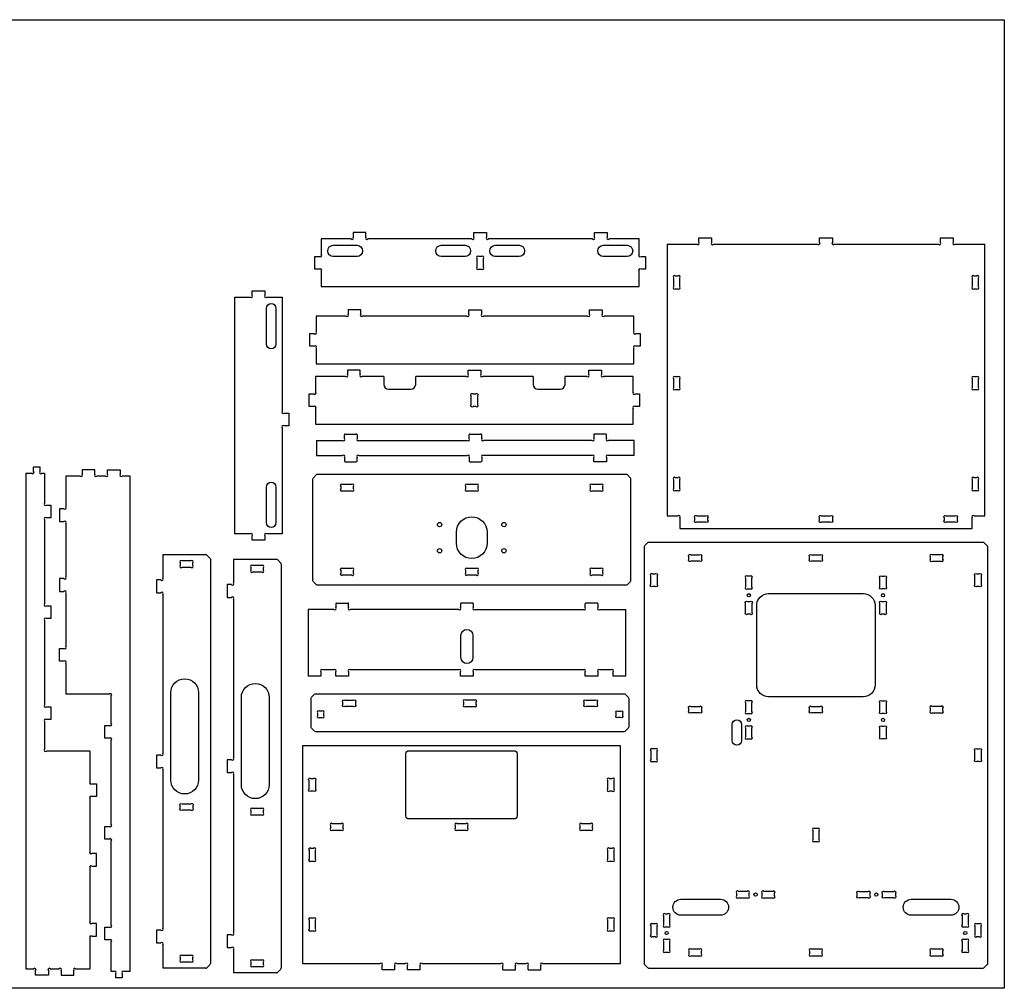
# Model space of a CAD drawing. Header units: millimetres. Extents: x 0 to 2440, y 0 to 1220.
# Tile 3 of 3: x 1200 to 2440, y 0 to 1220. Entities that reach past the tile are written whole.
import ezdxf

# ---------------------------------------------------------------- set-up
doc = ezdxf.new("R2010")
doc.units = ezdxf.units.MM
doc.layers.get('0').update_dxf_attribs({"linetype": 'CONTINUOUS'})

msp = doc.modelspace()

# ---------------------------------------------------------------- linework, layer by layer
for p, q in [((1617.7, 943.8), (1580.1, 943.8)), ((1580.1, 943.8), (1580.1, 924.2)), ((1620.1, 951.8), (1620.1, 946.2)), ((1636.1, 951.8), (1620.1, 951.8)), ((1636.1, 946.2), (1636.1, 951.8)), ((1769.7, 943.8), (1638.6, 943.8)), ((1772.1, 946.2), (1772.1, 951.8)), ((1772.1, 951.8), (1788.1, 951.8)), ((1788.1, 951.8), (1788.1, 946.2)), ((1921.7, 943.8), (1790.6, 943.8)), ((1924.1, 946.2), (1924.1, 951.8)), ((1924.1, 951.8), (1940.1, 951.8)), ((1940.1, 951.8), (1940.1, 946.2)), ((1980.1, 943.8), (1942.6, 943.8)), ((1980.1, 924.2), (1980.1, 943.8)), ((2055.5, 939.5), (2055.5, 945.1)), ((2055.5, 945.1), (2071.5, 945.1)), ((2071.5, 945.1), (2071.5, 939.5)), ((2207.5, 939.5), (2207.5, 945.1)), ((2207.5, 945.1), (2223.5, 945.1)), ((2223.5, 945.1), (2223.5, 939.5)), ((2359.5, 939.5), (2359.5, 945.1)), ((2359.5, 945.1), (2375.5, 945.1)), ((2375.5, 945.1), (2375.5, 939.5)), ((2015.5, 937.1), (2053.1, 937.1)), ((2015.5, 937.1), (2015.5, 595.1)), ((2073.9, 937.1), (2205.1, 937.1)), ((2225.9, 937.1), (2357.1, 937.1)), ((2377.9, 937.1), (2415.5, 937.1)), ((2415.5, 595.1), (2415.5, 937.1)), ((1572.1, 921.8), (1577.7, 921.8)), ((1572.1, 905.8), (1572.1, 921.8)), ((1776.1, 919.4), (1776.1, 908.2)), ((1781.7, 921.8), (1778.6, 921.8)), ((1784.1, 908.2), (1784.1, 919.4)), ((1982.6, 921.8), (1988.1, 921.8)), ((1988.1, 921.8), (1988.1, 905.8)), ((1577.7, 905.8), (1572.1, 905.8)), ((1778.6, 905.8), (1781.7, 905.8)), ((1988.1, 905.8), (1982.6, 905.8)), ((1580.1, 903.4), (1580.1, 883.8)), ((1980.1, 883.8), (1980.1, 903.4)), ((2023.5, 894.7), (2023.5, 883.5)), ((2029.1, 897.1), (2025.9, 897.1)), ((2031.5, 883.5), (2031.5, 894.7)), ((2399.5, 894.7), (2399.5, 883.5)), ((2405.1, 897.1), (2401.9, 897.1)), ((2407.5, 883.5), (2407.5, 894.7)), ((1580.1, 883.8), (1980.1, 883.8)), ((2025.9, 881.1), (2029.1, 881.1)), ((2401.9, 881.1), (2405.1, 881.1)), ((1471, 870.4), (1490.6, 870.4)), ((1471, 572.4), (1471, 870.4)), ((1493, 872.8), (1493, 878.4)), ((1493, 878.4), (1509, 878.4)), ((1509, 878.4), (1509, 872.8)), ((1511.4, 870.4), (1531, 870.4)), ((1531, 870.4), (1531, 726.8)), ((1611.3, 846.6), (1573.7, 846.6)), ((1573.7, 846.6), (1573.7, 827.1)), ((1613.7, 854.6), (1613.7, 849.1)), ((1629.7, 854.6), (1613.7, 854.6)), ((1629.7, 849.1), (1629.7, 854.6)), ((1763.3, 846.6), (1632.1, 846.6)), ((1765.7, 849.1), (1765.7, 854.6)), ((1765.7, 854.6), (1781.7, 854.6)), ((1781.7, 854.6), (1781.7, 849.1)), ((1915.3, 846.6), (1784.1, 846.6)), ((1917.7, 849.1), (1917.7, 854.6)), ((1917.7, 854.6), (1933.7, 854.6)), ((1933.7, 854.6), (1933.7, 849.1)), ((1973.7, 846.6), (1936.1, 846.6)), ((1973.7, 827.1), (1973.7, 846.6)), ((1565.7, 824.6), (1571.3, 824.6)), ((1565.7, 808.6), (1565.7, 824.6)), ((1976.1, 824.6), (1981.7, 824.6)), ((1981.7, 824.6), (1981.7, 808.6)), ((1571.3, 808.6), (1565.7, 808.6)), ((1573.7, 806.2), (1573.7, 786.6)), ((1973.7, 786.6), (1973.7, 806.2)), ((1981.7, 808.6), (1976.1, 808.6)), ((1573.7, 786.6), (1973.7, 786.6)), ((1610.5, 770.6), (1572.9, 770.6)), ((1572.9, 770.6), (1572.9, 751)), ((1612.9, 778.6), (1612.9, 773)), ((1628.9, 778.6), (1612.9, 778.6)), ((1628.9, 773), (1628.9, 778.6)), ((1658.9, 770.6), (1631.3, 770.6)), ((1658.9, 770.6), (1658.9, 760.6)), ((1762.5, 770.6), (1698.9, 770.6)), ((1698.9, 760.6), (1698.9, 770.6)), ((1764.9, 773), (1764.9, 778.6)), ((1764.9, 778.6), (1780.9, 778.6)), ((1780.9, 778.6), (1780.9, 773)), ((1846.9, 770.6), (1783.3, 770.6)), ((1846.9, 770.6), (1846.9, 760.6)), ((1886.9, 760.6), (1886.9, 770.6)), ((1914.5, 770.6), (1886.9, 770.6)), ((1916.9, 773), (1916.9, 778.6)), ((1916.9, 778.6), (1932.9, 778.6)), ((1932.9, 778.6), (1932.9, 773)), ((1972.9, 770.6), (1935.3, 770.6)), ((1972.9, 751), (1972.9, 770.6)), ((2029.1, 770.1), (2025.9, 770.1)), ((2405.1, 770.1), (2401.9, 770.1)), ((2023.5, 767.7), (2023.5, 756.5)), ((2031.5, 756.5), (2031.5, 767.7)), ((2399.5, 767.7), (2399.5, 756.5)), ((2407.5, 756.5), (2407.5, 767.7)), ((1564.9, 748.6), (1570.5, 748.6)), ((1564.9, 732.6), (1564.9, 748.6)), ((1664.9, 754.6), (1692.9, 754.6)), ((1852.9, 754.6), (1880.9, 754.6)), ((1975.3, 748.6), (1980.9, 748.6)), ((1980.9, 748.6), (1980.9, 732.6)), ((2025.9, 754.1), (2029.1, 754.1)), ((2401.9, 754.1), (2405.1, 754.1)), ((1570.5, 732.6), (1564.9, 732.6)), ((1980.9, 732.6), (1975.3, 732.6)), ((1533.4, 724.4), (1539, 724.4)), ((1539, 724.4), (1539, 708.4)), ((1572.9, 730.2), (1572.9, 710.6)), ((1972.9, 710.6), (1972.9, 730.2)), ((1539, 708.4), (1533.4, 708.4)), ((1572.9, 710.6), (1972.9, 710.6)), ((1531, 706), (1531, 572.4)), ((1609.1, 692.5), (1609.1, 697.1)), ((1610.1, 698.1), (1624.1, 698.1)), ((1625.1, 697.1), (1625.1, 692.5)), ((1766.1, 692.5), (1766.1, 697.1)), ((1767.1, 698.1), (1781.1, 698.1)), ((1782.1, 692.5), (1782.1, 697.1)), ((1923.1, 697.1), (1923.1, 692.5)), ((1938.1, 698.1), (1924.1, 698.1)), ((1939.1, 692.5), (1939.1, 697.1)), ((1574.1, 690.1), (1606.7, 690.1)), ((1574.1, 690.1), (1574.1, 671.1)), ((1627.5, 690.1), (1763.7, 690.1)), ((1920.7, 690.1), (1784.5, 690.1)), ((1974.1, 690.1), (1941.5, 690.1)), ((1974.1, 671.1), (1974.1, 690.1)), ((1574.1, 671.1), (1606.7, 671.1)), ((1627.5, 671.1), (1763.7, 671.1)), ((1920.7, 671.1), (1784.5, 671.1)), ((1974.1, 671.1), (1941.5, 671.1)), ((1609.1, 668.7), (1609.1, 664.1)), ((1610.1, 663.1), (1624.1, 663.1)), ((1625.1, 664.1), (1625.1, 668.7)), ((1766.1, 668.7), (1766.1, 664.1)), ((1767.1, 663.1), (1781.1, 663.1)), ((1782.1, 668.7), (1782.1, 664.1)), ((1923.1, 663.1), (1923.1, 668.7)), ((1939.1, 663.1), (1923.1, 663.1)), ((1939.1, 668.7), (1939.1, 663.1)), ((1207.9, 648.7), (1207.9, 24.7)), ((1207.9, 648.7), (1215.5, 648.7)), ((1217.9, 651.1), (1217.9, 656.7)), ((1217.9, 656.7), (1225.9, 656.7)), ((1225.9, 656.7), (1225.9, 651.1)), ((1228.3, 648.7), (1231.7, 648.7)), ((1231.7, 648.7), (1231.7, 611.1)), ((1258.4, 645), (1258.4, 606.4)), ((1276.5, 645), (1258.4, 645)), ((1278.9, 653), (1278.9, 647.4)), ((1294.9, 653), (1278.9, 653)), ((1294.9, 647.4), (1294.9, 653)), ((1308.5, 645), (1297.3, 645)), ((1310.9, 647.4), (1310.9, 653)), ((1310.9, 653), (1326.9, 653)), ((1326.9, 653), (1326.9, 647.4)), ((1339.4, 645), (1329.3, 645)), ((1339.4, 21), (1339.4, 645)), ((1618.1, 634.6), (1606.9, 634.6)), ((1775.1, 634.6), (1763.9, 634.6)), ((1932.1, 634.6), (1920.9, 634.6)), ((2023.5, 640.7), (2023.5, 629.5)), ((2029.1, 643.1), (2025.9, 643.1)), ((2031.5, 629.5), (2031.5, 640.7)), ((2399.5, 640.7), (2399.5, 629.5)), ((2405.1, 643.1), (2401.9, 643.1)), ((2407.5, 629.5), (2407.5, 640.7)), ((1604.5, 632.2), (1604.5, 629)), ((1606.9, 626.6), (1618.1, 626.6)), ((1620.5, 629), (1620.5, 632.2)), ((1761.5, 632.2), (1761.5, 629)), ((1763.9, 626.6), (1775.1, 626.6)), ((1777.5, 629), (1777.5, 632.2)), ((1918.5, 632.2), (1918.5, 629)), ((1920.9, 626.6), (1932.1, 626.6)), ((1934.5, 629), (1934.5, 632.2)), ((2025.9, 627.1), (2029.1, 627.1)), ((2401.9, 627.1), (2405.1, 627.1)), ((1234.1, 608.7), (1239.7, 608.7)), ((1239.7, 608.7), (1239.7, 592.7)), ((1250.4, 604), (1250.4, 588)), ((1256, 604), (1250.4, 604)), ((2015.5, 595.1), (2029.1, 595.1)), ((2401.9, 595.1), (2415.5, 595.1)), ((1231.7, 590.3), (1231.7, 484.1)), ((1239.7, 592.7), (1234.1, 592.7)), ((1250.4, 588), (1256, 588)), ((1258.4, 585.6), (1258.4, 518.4)), ((2031.5, 592.7), (2031.5, 579.1)), ((2399.5, 579.1), (2399.5, 592.7)), ((1490.6, 572.4), (1471, 572.4)), ((1531, 572.4), (1511.4, 572.4)), ((2031.5, 579.1), (2399.5, 579.1)), ((1493, 564.4), (1493, 570)), ((1509, 564.4), (1493, 564.4)), ((1509, 570), (1509, 564.4)), ((1380.5, 546.3), (1380.5, 516.7)), ((1380.5, 546.3), (1434.6, 546.3)), ((1439.9, 541.9), (1436, 545.7)), ((2360.4, 546.1), (2349.2, 546.1)), ((1402.5, 535.9), (1402.5, 532.7)), ((1416, 538.3), (1404.9, 538.3)), ((1418.5, 532.7), (1418.5, 535.9)), ((1440.5, 540.5), (1440.5, 31.1)), ((1469.4, 540.4), (1469.4, 510.8)), ((1469.4, 540.4), (1523.6, 540.4)), ((1528.8, 536), (1525, 539.9)), ((1529.4, 534.6), (1529.4, 25.3)), ((2346.8, 543.7), (2346.8, 540.5)), ((2349.2, 538.1), (2360.4, 538.1)), ((2362.8, 540.5), (2362.8, 543.7)), ((1404.9, 530.3), (1416, 530.3)), ((1491.4, 530), (1491.4, 526.8)), ((1505, 532.4), (1493.8, 532.4)), ((1493.8, 524.4), (1505, 524.4)), ((1507.4, 526.8), (1507.4, 530)), ((1604.5, 526.2), (1604.5, 523)), ((1618.1, 528.6), (1606.9, 528.6)), ((1620.5, 523), (1620.5, 526.2)), ((1761.5, 526.2), (1761.5, 523)), ((1775.1, 528.6), (1763.9, 528.6)), ((1777.5, 523), (1777.5, 526.2)), ((1918.5, 526.2), (1918.5, 523)), ((1932.1, 528.6), (1920.9, 528.6)), ((1934.5, 523), (1934.5, 526.2)), ((1250.4, 516), (1250.4, 500)), ((1256, 516), (1250.4, 516)), ((1372.5, 514.3), (1372.5, 498.3)), ((1378, 514.3), (1372.5, 514.3)), ((1461.4, 508.4), (1461.4, 492.4)), ((1467, 508.4), (1461.4, 508.4)), ((1606.9, 520.6), (1618.1, 520.6)), ((1763.9, 520.6), (1775.1, 520.6)), ((1920.9, 520.6), (1932.1, 520.6)), ((2114.3, 516.7), (2114.3, 505.5)), ((2119.9, 519.1), (2116.7, 519.1)), ((2122.3, 505.5), (2122.3, 516.7)), ((1250.4, 500), (1256, 500)), ((1258.4, 497.6), (1258.4, 430.4)), ((1372.5, 498.3), (1378, 498.3)), ((1380.5, 495.9), (1380.5, 296.2)), ((2116.7, 503.1), (2119.9, 503.1)), ((1461.4, 492.4), (1467, 492.4)), ((1469.4, 490), (1469.4, 290.3)), ((1598.4, 484.3), (1598.4, 479.8)), ((1599.4, 485.3), (1613.4, 485.3)), ((1614.4, 479.8), (1614.4, 484.3)), ((1755.4, 484.3), (1755.4, 479.8)), ((1770.4, 485.3), (1756.4, 485.3)), ((1771.4, 484.3), (1771.4, 479.8)), ((1912.4, 479.8), (1912.4, 484.3)), ((1927.4, 485.3), (1913.4, 485.3)), ((1928.4, 484.3), (1928.4, 479.8)), ((1234.1, 481.7), (1239.7, 481.7)), ((1239.7, 481.7), (1239.7, 465.7)), ((1563.4, 477.3), (1563.4, 393.1)), ((1596, 477.3), (1563.4, 477.3)), ((1753, 477.3), (1616.8, 477.3)), ((1773.8, 477.3), (1910, 477.3)), ((1930.8, 477.3), (1963.4, 477.3)), ((1963.4, 393.1), (1963.4, 477.3)), ((1231.7, 463.3), (1231.7, 357.1)), ((1239.7, 465.7), (1234.1, 465.7)), ((1250.4, 412), (1250.4, 428)), ((1250.4, 428), (1256, 428)), ((1256, 412), (1250.4, 412)), ((1258.4, 409.6), (1258.4, 371)), ((1579.4, 398.7), (1579.4, 393.1)), ((1596, 401.1), (1581.8, 401.1)), ((1598.4, 393.1), (1598.4, 398.7)), ((1614.4, 398.7), (1614.4, 393.1)), ((1753, 401.1), (1616.8, 401.1)), ((1755.4, 393.1), (1755.4, 398.7)), ((1771.4, 398.7), (1771.4, 393.1)), ((1910, 401.1), (1773.8, 401.1)), ((1912.4, 393.1), (1912.4, 398.7)), ((1928.4, 398.7), (1928.4, 393.1)), ((1945, 401.1), (1930.8, 401.1)), ((1947.4, 393.1), (1947.4, 398.7)), ((1579.4, 393.1), (1563.4, 393.1)), ((1614.4, 393.1), (1598.4, 393.1)), ((1771.4, 393.1), (1755.4, 393.1)), ((1928.4, 393.1), (1912.4, 393.1)), ((1963.4, 393.1), (1947.4, 393.1)), ((1258.4, 371), (1313.3, 371)), ((1315.7, 333.4), (1315.7, 368.6)), ((1759.2, 360.6), (1759.2, 357.4)), ((1772.8, 363), (1761.6, 363)), ((1775.2, 357.4), (1775.2, 360.6)), ((2114.3, 359.7), (2114.3, 348.5)), ((2119.9, 362.1), (2116.7, 362.1)), ((2122.3, 348.5), (2122.3, 359.7)), ((1234.1, 354.7), (1239.7, 354.7)), ((1239.7, 354.7), (1239.7, 338.7)), ((1580.8, 349.2), (1577.6, 349.2)), ((1761.6, 355), (1772.8, 355)), ((2346.8, 352.7), (2346.8, 349.5)), ((2360.4, 355.1), (2349.2, 355.1)), ((2362.8, 349.5), (2362.8, 352.7)), ((1231.7, 336.3), (1231.7, 301.1)), ((1239.7, 338.7), (1234.1, 338.7)), ((1575.2, 346.8), (1575.2, 343.6)), ((1577.6, 341.2), (1580.8, 341.2)), ((1583.2, 343.6), (1583.2, 346.8)), ((2116.7, 346.1), (2119.9, 346.1)), ((2349.2, 347.1), (2360.4, 347.1)), ((1307.7, 315), (1307.7, 331)), ((1307.7, 331), (1313.3, 331)), ((2114.3, 327.7), (2114.3, 316.5)), ((2119.9, 330.1), (2116.7, 330.1)), ((2122.3, 316.5), (2122.3, 327.7)), ((1313.3, 315), (1307.7, 315)), ((1315.7, 206.4), (1315.7, 312.6)), ((2116.7, 314.1), (2119.9, 314.1)), ((1288.9, 298.7), (1234.1, 298.7)), ((1288.9, 260.1), (1288.9, 298.7)), ((1556.6, 305.3), (1556.6, 31.3)), ((1956.6, 305.3), (1556.6, 305.3)), ((1956.6, 31.3), (1956.6, 305.3)), ((1994.8, 299.2), (1994.8, 288)), ((2000.4, 301.6), (1997.2, 301.6)), ((2002.8, 288), (2002.8, 299.2)), ((1372.5, 293.8), (1372.5, 277.8)), ((1378, 293.8), (1372.5, 293.8)), ((1461.4, 287.9), (1461.4, 271.9)), ((1467, 287.9), (1461.4, 287.9)), ((1997.2, 285.6), (2000.4, 285.6)), ((1372.5, 277.8), (1378, 277.8)), ((1380.5, 275.4), (1380.5, 75.7)), ((1461.4, 271.9), (1467, 271.9)), ((1469.4, 269.5), (1469.4, 69.8)), ((1940.6, 261.9), (1940.6, 250.7)), ((1943, 264.3), (1946.2, 264.3)), ((1948.6, 250.7), (1948.6, 261.9)), ((1291.3, 257.7), (1296.9, 257.7)), ((1296.9, 257.7), (1296.9, 241.7)), ((1946.2, 248.3), (1943, 248.3)), ((1288.9, 172.1), (1288.9, 239.3)), ((1296.9, 241.7), (1291.3, 241.7)), ((1491.4, 224), (1491.4, 220.8)), ((1505, 226.4), (1493.8, 226.4)), ((1507.4, 220.8), (1507.4, 224)), ((1493.8, 218.4), (1505, 218.4)), ((1307.7, 188), (1307.7, 204)), ((1307.7, 204), (1313.3, 204)), ((1591.6, 204.9), (1591.6, 201.7)), ((1605.2, 207.3), (1594, 207.3)), ((1594, 199.3), (1605.2, 199.3)), ((1607.6, 201.7), (1607.6, 204.9)), ((1748.6, 204.9), (1748.6, 201.7)), ((1762.2, 207.3), (1751, 207.3)), ((1751, 199.3), (1762.2, 199.3)), ((1764.6, 201.7), (1764.6, 204.9)), ((1905.6, 204.9), (1905.6, 201.7)), ((1919.2, 207.3), (1908, 207.3)), ((1908, 199.3), (1919.2, 199.3)), ((1921.6, 201.7), (1921.6, 204.9)), ((2198.8, 198.7), (2198.8, 187.5)), ((2204.4, 201.1), (2201.2, 201.1)), ((2206.8, 187.5), (2206.8, 198.7)), ((1313.3, 188), (1307.7, 188)), ((1315.7, 79.4), (1315.7, 185.6)), ((1564.6, 173.9), (1564.6, 162.7)), ((1570.2, 176.3), (1567, 176.3)), ((1572.6, 162.7), (1572.6, 173.9)), ((1940.6, 173.9), (1940.6, 162.7)), ((1946.2, 176.3), (1943, 176.3)), ((1948.6, 162.7), (1948.6, 173.9)), ((2201.2, 185.1), (2204.4, 185.1)), ((1296.9, 169.7), (1291.3, 169.7)), ((1296.9, 153.7), (1296.9, 169.7)), ((1288.9, 84.1), (1288.9, 151.3)), ((1291.3, 153.7), (1296.9, 153.7)), ((1567, 160.3), (1570.2, 160.3)), ((1943, 160.3), (1946.2, 160.3)), ((2102.8, 119.7), (2102.8, 116.5)), ((2116.4, 122.1), (2105.2, 122.1)), ((2105.2, 114.1), (2116.4, 114.1)), ((2118.8, 116.5), (2118.8, 119.7)), ((2134.8, 119.7), (2134.8, 116.5)), ((2148.4, 122.1), (2137.2, 122.1)), ((2137.2, 114.1), (2148.4, 114.1)), ((2150.8, 116.5), (2150.8, 119.7)), ((1570.2, 88.3), (1567, 88.3)), ((1946.2, 88.3), (1943, 88.3)), ((2010.8, 91.2), (2010.8, 80)), ((2016.4, 93.6), (2013.2, 93.6)), ((2018.8, 80), (2018.8, 91.2)), ((2386.8, 91.2), (2386.8, 80)), ((2392.4, 93.6), (2389.2, 93.6)), ((2394.8, 80), (2394.8, 91.2)), ((1296.9, 81.7), (1291.3, 81.7)), ((1296.9, 65.7), (1296.9, 81.7)), ((1307.7, 61), (1307.7, 77)), ((1307.7, 77), (1313.3, 77)), ((1564.6, 85.9), (1564.6, 74.7)), ((1572.6, 74.7), (1572.6, 85.9)), ((1940.6, 85.9), (1940.6, 74.7)), ((1948.6, 74.7), (1948.6, 85.9)), ((1994.8, 78.7), (1994.8, 67.5)), ((2000.4, 81.1), (1997.2, 81.1)), ((2002.8, 67.5), (2002.8, 78.7)), ((2013.2, 77.6), (2016.4, 77.6)), ((2389.2, 77.6), (2392.4, 77.6)), ((2402.8, 78.7), (2402.8, 67.5)), ((2408.4, 81.1), (2405.2, 81.1)), ((2410.8, 67.5), (2410.8, 78.7)), ((1288.9, 24.7), (1288.9, 63.3)), ((1291.3, 65.7), (1296.9, 65.7)), ((1372.5, 73.3), (1372.5, 57.3)), ((1378, 73.3), (1372.5, 73.3)), ((1461.4, 67.4), (1461.4, 51.4)), ((1467, 67.4), (1461.4, 67.4)), ((1567, 72.3), (1570.2, 72.3)), ((1943, 72.3), (1946.2, 72.3)), ((1997.2, 65.1), (2000.4, 65.1)), ((2405.2, 65.1), (2408.4, 65.1)), ((1313.3, 61), (1307.7, 61)), ((1315.7, 21), (1315.7, 58.6)), ((1372.5, 57.3), (1378, 57.3)), ((1380.5, 54.9), (1380.5, 25.3)), ((1461.4, 51.4), (1467, 51.4)), ((2010.8, 59.2), (2010.8, 48)), ((2016.4, 61.6), (2013.2, 61.6)), ((2018.8, 48), (2018.8, 59.2)), ((2386.8, 59.2), (2386.8, 48)), ((2392.4, 61.6), (2389.2, 61.6)), ((2394.8, 48), (2394.8, 59.2)), ((1402.5, 38.9), (1402.5, 35.7)), ((1416, 41.3), (1404.9, 41.3)), ((1418.5, 35.7), (1418.5, 38.9)), ((1469.4, 49), (1469.4, 19.4)), ((2013.2, 45.6), (2016.4, 45.6)), ((2042.8, 46.7), (2042.8, 43.5)), ((2056.4, 49.1), (2045.2, 49.1)), ((2045.2, 41.1), (2056.4, 41.1)), ((2058.8, 43.5), (2058.8, 46.7)), ((2194.8, 46.7), (2194.8, 43.5)), ((2208.4, 49.1), (2197.2, 49.1)), ((2197.2, 41.1), (2208.4, 41.1)), ((2210.8, 43.5), (2210.8, 46.7)), ((2346.8, 46.7), (2346.8, 43.5)), ((2360.4, 49.1), (2349.2, 49.1)), ((2349.2, 41.1), (2360.4, 41.1)), ((2362.8, 43.5), (2362.8, 46.7)), ((2389.2, 45.6), (2392.4, 45.6)), ((1434.6, 25.3), (1380.5, 25.3)), ((1404.9, 33.3), (1416, 33.3)), ((1436, 25.9), (1439.9, 29.7)), ((1491.4, 33), (1491.4, 29.8)), ((1505, 35.4), (1493.8, 35.4)), ((1493.8, 27.4), (1505, 27.4)), ((1507.4, 29.8), (1507.4, 33)), ((1556.6, 31.3), (1654.2, 31.3)), ((1656.6, 23.3), (1656.6, 28.9)), ((1672.6, 23.3), (1672.6, 28.9)), ((1675, 31.3), (1686.2, 31.3)), ((1688.6, 23.3), (1688.6, 28.9)), ((1704.6, 23.3), (1704.6, 28.9)), ((1707, 31.3), (1806.2, 31.3)), ((1808.6, 23.3), (1808.6, 28.9)), ((1824.6, 23.3), (1824.6, 28.9)), ((1827, 31.3), (1838.2, 31.3)), ((1840.6, 23.3), (1840.6, 28.9)), ((1856.6, 23.3), (1856.6, 28.9)), ((1859, 31.3), (1956.6, 31.3)), ((1207.9, 24.7), (1218, 24.7)), ((1220.4, 16.7), (1220.4, 22.3)), ((1236.4, 16.7), (1220.4, 16.7)), ((1236.4, 22.3), (1236.4, 16.7)), ((1238.8, 24.7), (1250, 24.7)), ((1252.4, 22.3), (1252.4, 16.7)), ((1252.4, 16.7), (1268.4, 16.7)), ((1268.4, 16.7), (1268.4, 22.3)), ((1270.8, 24.7), (1288.9, 24.7)), ((1319, 21), (1315.7, 21)), ((1321.4, 13), (1321.4, 18.6)), ((1329.4, 13), (1321.4, 13)), ((1329.4, 18.6), (1329.4, 13)), ((1339.4, 21), (1331.8, 21)), ((1523.6, 19.4), (1469.4, 19.4)), ((1525, 20), (1528.8, 23.9)), ((1672.6, 23.3), (1656.6, 23.3)), ((1704.6, 23.3), (1688.6, 23.3)), ((1808.6, 23.3), (1824.6, 23.3)), ((1840.6, 23.3), (1856.6, 23.3))]:
    msp.add_line(p, q)
msp.add_lwpolyline([(0, 0), (0, 1220), (2440, 1220), (2440, 0)], close=True)
for points in [[(1595.1, 935.8), (1625.1, 935.8, -1), (1625.1, 921.8), (1595.1, 921.8, -1)], [(1731.1, 921.8, -1), (1731.1, 935.8), (1761.1, 935.8, -1), (1761.1, 921.8)], [(1799.1, 935.8), (1829.1, 935.8, -1), (1829.1, 921.8), (1799.1, 921.8, -1)], [(1965.1, 921.8), (1935.1, 921.8, -1), (1935.1, 935.8), (1965.1, 935.8, -1)], [(1523, 856.4), (1523, 811.4, -1), (1511, 811.4), (1511, 856.4, -1)], [(1774.5, 748.6, -0.414214), (1776.9, 748.6, -0.414214), (1776.9, 746.2), (1776.9, 735, -0.414214), (1776.9, 732.6, -0.414214), (1774.5, 732.6), (1771.3, 732.6, -0.414214), (1768.9, 732.6, -0.414214), (1768.9, 735), (1768.9, 746.2, -0.414214), (1768.9, 748.6, -0.414214), (1771.3, 748.6)], [(1569.5, 641.7, -0.198912), (1570.1, 643.1), (1573.9, 647, -0.198912), (1575.3, 647.6), (1963.7, 647.6, -0.198912), (1965.1, 647), (1968.9, 643.1, -0.198912), (1969.5, 641.7), (1969.5, 513.4, -0.198912), (1968.9, 512), (1965.1, 508.1, -0.198912), (1963.7, 507.6), (1575.3, 507.6, -0.198912), (1573.9, 508.1), (1570.1, 512, -0.198912), (1569.5, 513.4)], [(1511, 586.4), (1511, 631.4, -1), (1523, 631.4), (1523, 586.4, -1)], [(2064.1, 595.1, -1), (2066.5, 592.7), (2066.5, 589.5, -1), (2064.1, 587.1), (2052.9, 587.1, -1), (2050.5, 589.5), (2050.5, 592.7, -1), (2052.9, 595.1)], [(2221.1, 595.1, -1), (2223.5, 592.7), (2223.5, 589.5, -1), (2221.1, 587.1), (2209.9, 587.1, -1), (2207.5, 589.5), (2207.5, 592.7, -1), (2209.9, 595.1)], [(2378.1, 595.1, -1), (2380.5, 592.7), (2380.5, 589.5, -1), (2378.1, 587.1), (2366.9, 587.1, -1), (2364.5, 589.5), (2364.5, 592.7, -1), (2366.9, 595.1)], [(1750.2, 560.6), (1750.2, 574.6, -1), (1788.8, 574.6), (1788.8, 560.6, -1)], [(1986.8, 556.2, -0.198912), (1987.4, 557.7), (1991.2, 561.5, -0.198912), (1992.6, 562.1), (2413, 562.1, -0.198912), (2414.4, 561.5), (2418.2, 557.7, -0.198912), (2418.8, 556.2), (2418.8, 30.9, -0.198912), (2418.2, 29.5), (2414.4, 25.7, -0.198912), (2413, 25.1), (1992.6, 25.1, -0.198912), (1991.2, 25.7), (1987.4, 29.5, -0.198912), (1986.8, 30.9)], [(2058.8, 540.5, -1), (2056.4, 538.1), (2045.2, 538.1, -1), (2042.8, 540.5), (2042.8, 543.7, -1), (2045.2, 546.1), (2056.4, 546.1, -1), (2058.8, 543.7)], [(2210.8, 540.5, -1), (2208.4, 538.1), (2197.2, 538.1, -1), (2194.8, 540.5), (2194.8, 543.7, -1), (2197.2, 546.1), (2208.4, 546.1, -1), (2210.8, 543.7)], [(2000.4, 522.1, -1), (2002.8, 519.7), (2002.8, 508.5, -1), (2000.4, 506.1), (1997.2, 506.1, -1), (1994.8, 508.5), (1994.8, 519.7, -1), (1997.2, 522.1)], [(2408.4, 522.1, -1), (2410.8, 519.7), (2410.8, 508.5, -1), (2408.4, 506.1), (2405.2, 506.1, -1), (2402.8, 508.5), (2402.8, 519.7, -1), (2405.2, 522.1)], [(2283.3, 516.7, -1), (2285.7, 519.1), (2288.9, 519.1, -1), (2291.3, 516.7), (2291.3, 505.5, -1), (2288.9, 503.1), (2285.7, 503.1, -1), (2283.3, 505.5)], [(2128.3, 382.1), (2128.3, 482.1, -0.414214), (2143.3, 497.1), (2262.3, 497.1, -0.414214), (2277.3, 482.1), (2277.3, 382.1, -0.414214), (2262.3, 367.1), (2143.3, 367.1, -0.414214)], [(2114.3, 484.7, -1), (2116.7, 487.1), (2119.9, 487.1, -1), (2122.3, 484.7), (2122.3, 473.5, -1), (2119.9, 471.1), (2116.7, 471.1, -1), (2114.3, 473.5)], [(2283.3, 484.7, -1), (2285.7, 487.1), (2288.9, 487.1, -1), (2291.3, 484.7), (2291.3, 473.5, -1), (2288.9, 471.1), (2285.7, 471.1, -1), (2283.3, 473.5)], [(1755.9, 444.6, -1), (1770.9, 444.6), (1770.9, 416.6, -1), (1755.9, 416.6)], [(1425.5, 372.3), (1425.5, 262.3, -1), (1390.5, 262.3), (1390.5, 372.3, -1)], [(1514.4, 366.4), (1514.4, 256.4, -1), (1479.4, 256.4), (1479.4, 366.4, -1)], [(1961.4, 371, -0.198912), (1962.8, 370.4), (1966.6, 366.6, -0.198912), (1967.2, 365.2), (1967.2, 329.1, -0.198912), (1966.6, 327.6), (1962.8, 323.8, -0.198912), (1961.4, 323.2), (1573, 323.2, -0.198912), (1571.6, 323.8), (1567.8, 327.6, -0.198912), (1567.2, 329.1), (1567.2, 365.2, -0.198912), (1567.8, 366.6), (1571.6, 370.4, -0.198912), (1573, 371)], [(1609.6, 355, -1), (1607.2, 357.4), (1607.2, 360.6, -1), (1609.6, 363), (1620.8, 363, -1), (1623.2, 360.6), (1623.2, 357.4, -1), (1620.8, 355)], [(1913.6, 355, -1), (1911.2, 357.4), (1911.2, 360.6, -1), (1913.6, 363), (1924.8, 363, -1), (1927.2, 360.6), (1927.2, 357.4, -1), (1924.8, 355)], [(2283.3, 359.7, -1), (2285.7, 362.1), (2288.9, 362.1, -1), (2291.3, 359.7), (2291.3, 348.5, -1), (2288.9, 346.1), (2285.7, 346.1, -1), (2283.3, 348.5)], [(1956.8, 349.2, -1), (1959.2, 346.8), (1959.2, 343.6, -1), (1956.8, 341.2), (1953.6, 341.2, -1), (1951.2, 343.6), (1951.2, 346.8, -1), (1953.6, 349.2)], [(2058.8, 349.5, -1), (2056.4, 347.1), (2045.2, 347.1, -1), (2042.8, 349.5), (2042.8, 352.7, -1), (2045.2, 355.1), (2056.4, 355.1, -1), (2058.8, 352.7)], [(2210.8, 349.5, -1), (2208.4, 347.1), (2197.2, 347.1, -1), (2194.8, 349.5), (2194.8, 352.7, -1), (2197.2, 355.1), (2208.4, 355.1, -1), (2210.8, 352.7)], [(2097.3, 312.1), (2097.3, 332.1, -1), (2109.3, 332.1), (2109.3, 312.1, -1)], [(2283.3, 327.7, -1), (2285.7, 330.1), (2288.9, 330.1, -1), (2291.3, 327.7), (2291.3, 316.5, -1), (2288.9, 314.1), (2285.7, 314.1, -1), (2283.3, 316.5)], [(1686.6, 217.3), (1686.6, 295.3, -0.414214), (1690.6, 299.3), (1822.6, 299.3, -0.414214), (1826.6, 295.3), (1826.6, 217.3, -0.414214), (1822.6, 213.3), (1690.6, 213.3, -0.414214)], [(2408.4, 301.6, -1), (2410.8, 299.2), (2410.8, 288, -1), (2408.4, 285.6), (2405.2, 285.6, -1), (2402.8, 288), (2402.8, 299.2, -1), (2405.2, 301.6)], [(1570.2, 264.3, -1), (1572.6, 261.9), (1572.6, 250.7, -1), (1570.2, 248.3), (1567, 248.3, -1), (1564.6, 250.7), (1564.6, 261.9, -1), (1567, 264.3)], [(1416, 232.3, -1), (1418.5, 229.9), (1418.5, 226.7, -1), (1416, 224.3), (1404.9, 224.3, -1), (1402.5, 226.7), (1402.5, 229.9, -1), (1404.9, 232.3)], [(2032.8, 112.1), (2082.8, 112.1, -1), (2082.8, 92.1), (2032.8, 92.1, -1)], [(2257.2, 114.1, -1), (2254.8, 116.5), (2254.8, 119.7, -1), (2257.2, 122.1), (2268.4, 122.1, -1), (2270.8, 119.7), (2270.8, 116.5, -1), (2268.4, 114.1)], [(2300.4, 122.1, -1), (2302.8, 119.7), (2302.8, 116.5, -1), (2300.4, 114.1), (2289.2, 114.1, -1), (2286.8, 116.5), (2286.8, 119.7, -1), (2289.2, 122.1)], [(2372.8, 92.1), (2322.8, 92.1, -1), (2322.8, 112.1), (2372.8, 112.1, -1)]]:
    msp.add_lwpolyline(points, format="xyb", close=True)
for centre, radius in [((1729, 584.1), 2.75), ((1810, 584.1), 2.75), ((1729, 551.1), 2.75), ((1810, 551.1), 2.75), ((2118.3, 495.1), 2), ((2287.3, 495.1), 2), ((2118.3, 338.1), 2), ((2287.3, 338.1), 2), ((2126.8, 118.1), 2), ((2278.8, 118.1), 2), ((2014.8, 69.6), 2), ((2390.8, 69.6), 2)]:
    msp.add_circle(centre, radius)
for centre, radius, start, end in [((1618.9, 945), 1.7, -135, 45), ((1637.3, 945), 1.7, 135, 315), ((1770.9, 945), 1.7, -135, 45), ((1789.3, 945), 1.7, 135, 315), ((1922.9, 945), 1.7, -135, 45), ((1941.3, 945), 1.7, 135, 315), ((2054.3, 938.3), 1.7, -135, 45), ((2072.7, 938.3), 1.7, 135, 315), ((2206.3, 938.3), 1.7, -135, 45), ((2224.7, 938.3), 1.7, 135, 315), ((2358.3, 938.3), 1.7, -135, 45), ((2376.7, 938.3), 1.7, 135, 315), ((1578.9, 923), 1.7, -135, 45), ((1777.3, 920.6), 1.7, 45, 225), ((1782.9, 920.6), 1.7, -45, 135), ((1981.3, 923), 1.7, 135, 315), ((1578.9, 904.6), 1.7, -45, 135), ((1777.3, 907), 1.7, 135, 315), ((1782.9, 907), 1.7, -135, 45), ((1981.3, 904.6), 1.7, 45, 225), ((2024.7, 895.9), 1.7, 45, 225), ((2030.3, 895.9), 1.7, -45, 135), ((2400.7, 895.9), 1.7, 45, 225), ((2406.3, 895.9), 1.7, -45, 135), ((2024.7, 882.3), 1.7, 135, 315), ((2030.3, 882.3), 1.7, -135, 45), ((2400.7, 882.3), 1.7, 135, 315), ((2406.3, 882.3), 1.7, -135, 45), ((1491.8, 871.6), 1.7, -135, 45), ((1510.2, 871.6), 1.7, 135, 315), ((1612.5, 847.8), 1.7, -135, 45), ((1630.9, 847.8), 1.7, 135, 315), ((1764.5, 847.8), 1.7, -135, 45), ((1782.9, 847.8), 1.7, 135, 315), ((1916.5, 847.8), 1.7, -135, 45), ((1934.9, 847.8), 1.7, 135, 315), ((1572.5, 825.8), 1.7, -135, 45), ((1974.9, 825.8), 1.7, 135, 315), ((1572.5, 807.4), 1.7, -45, 135), ((1974.9, 807.4), 1.7, 45, 225), ((1611.7, 771.8), 1.7, -135, 45), ((1630.1, 771.8), 1.7, 135, 315), ((1763.7, 771.8), 1.7, -135, 45), ((1782.1, 771.8), 1.7, 135, 315), ((1915.7, 771.8), 1.7, -135, 45), ((1934.1, 771.8), 1.7, 135, 315), ((2024.7, 768.9), 1.7, 45, 225), ((2030.3, 768.9), 1.7, -45, 135), ((2400.7, 768.9), 1.7, 45, 225), ((2406.3, 768.9), 1.7, -45, 135), ((1664.9, 760.6), 6, 180, 270), ((1692.9, 760.6), 6, 270, 360), ((1852.9, 760.6), 6, 180, 270), ((1880.9, 760.6), 6, 270, 360), ((2024.7, 755.3), 1.7, 135, 315), ((2030.3, 755.3), 1.7, -135, 45), ((2400.7, 755.3), 1.7, 135, 315), ((2406.3, 755.3), 1.7, -135, 45), ((1571.7, 749.8), 1.7, -135, 45), ((1974.1, 749.8), 1.7, 135, 315), ((1571.7, 731.4), 1.7, -45, 135), ((1974.1, 731.4), 1.7, 45, 225), ((1532.2, 725.6), 1.7, 135, 315), ((1532.2, 707.2), 1.7, 45, 225), ((1610.1, 697.1), 1, 90, 180), ((1624.1, 697.1), 1, 0, 90), ((1767.1, 697.1), 1, 90, 180), ((1781.1, 697.1), 1, 0, 90), ((1924.1, 697.1), 1, 90, 180), ((1938.1, 697.1), 1, 0, 90), ((1607.9, 691.3), 1.7, -135, 45), ((1626.3, 691.3), 1.7, 135, 315), ((1764.9, 691.3), 1.7, -135, 45), ((1783.3, 691.3), 1.7, 135, 315), ((1921.9, 691.3), 1.7, -135, 45), ((1940.3, 691.3), 1.7, 135, 315), ((1607.9, 669.9), 1.7, -45, 135), ((1626.3, 669.9), 1.7, 45, 225), ((1764.9, 669.9), 1.7, -45, 135), ((1783.3, 669.9), 1.7, 45, 225), ((1921.9, 669.9), 1.7, -45, 135), ((1940.3, 669.9), 1.7, 45, 225), ((1610.1, 664.1), 1, 180, 270), ((1624.1, 664.1), 1, -90, 0), ((1767.1, 664.1), 1, 180, 270), ((1781.1, 664.1), 1, 270, 360), ((1216.7, 649.9), 1.7, -135, 45), ((1227.1, 649.9), 1.7, 135, 315), ((1277.7, 646.2), 1.7, -135, 45), ((1296.1, 646.2), 1.7, 135, 315), ((1309.7, 646.2), 1.7, -135, 45), ((1328.1, 646.2), 1.7, 135, 315), ((1605.7, 633.4), 1.7, 45, 225), ((1619.3, 633.4), 1.7, -45, 135), ((1762.7, 633.4), 1.7, 45, 225), ((1776.3, 633.4), 1.7, -45, 135), ((1919.7, 633.4), 1.7, 45, 225), ((1933.3, 633.4), 1.7, -45, 135), ((2024.7, 641.9), 1.7, 45, 225), ((2030.3, 641.9), 1.7, -45, 135), ((2400.7, 641.9), 1.7, 45, 225), ((2406.3, 641.9), 1.7, -45, 135), ((1605.7, 627.8), 1.7, 135, 315), ((1619.3, 627.8), 1.7, -135, 45), ((1762.7, 627.8), 1.7, 135, 315), ((1776.3, 627.8), 1.7, -135, 45), ((1919.7, 627.8), 1.7, 135, 315), ((1933.3, 627.8), 1.7, -135, 45), ((2024.7, 628.3), 1.7, 135, 315), ((2030.3, 628.3), 1.7, -135, 45), ((2400.7, 628.3), 1.7, 135, 315), ((2406.3, 628.3), 1.7, -135, 45), ((1232.9, 609.9), 1.7, 135, 315), ((1257.2, 605.2), 1.7, -135, 45), ((2030.3, 593.9), 1.7, -45, 135), ((2400.7, 593.9), 1.7, 45, 225), ((1232.9, 591.5), 1.7, 45, 225), ((1257.2, 586.8), 1.7, -45, 135), ((1491.8, 571.2), 1.7, -45, 135), ((1510.2, 571.2), 1.7, 45, 225), ((1434.6, 544.3), 2, 45, 90), ((2348, 544.9), 1.7, 45, 225), ((2361.6, 544.9), 1.7, -45, 135), ((1403.7, 537.1), 1.7, 45, 225), ((1417.2, 537.1), 1.7, -45, 135), ((1438.5, 540.5), 2, 0, 45), ((1523.6, 538.4), 2, 45, 90), ((1527.4, 534.6), 2, 0, 45), ((2348, 539.3), 1.7, 135, 315), ((2361.6, 539.3), 1.7, -135, 45), ((1403.7, 531.5), 1.7, 135, 315), ((1417.2, 531.5), 1.7, -135, 45), ((1492.6, 531.2), 1.7, 45, 225), ((1492.6, 525.6), 1.7, 135, 315), ((1506.2, 531.2), 1.7, -45, 135), ((1506.2, 525.6), 1.7, -135, 45), ((1605.7, 527.4), 1.7, 45, 225), ((1605.7, 521.8), 1.7, 135, 315), ((1619.3, 527.4), 1.7, -45, 135), ((1619.3, 521.8), 1.7, -135, 45), ((1762.7, 527.4), 1.7, 45, 225), ((1762.7, 521.8), 1.7, 135, 315), ((1776.3, 527.4), 1.7, -45, 135), ((1776.3, 521.8), 1.7, -135, 45), ((1919.7, 527.4), 1.7, 45, 225), ((1919.7, 521.8), 1.7, 135, 315), ((1933.3, 527.4), 1.7, -45, 135), ((1933.3, 521.8), 1.7, -135, 45), ((1257.2, 517.2), 1.7, -135, 45), ((1379.2, 515.5), 1.7, -135, 45), ((1468.2, 509.6), 1.7, -135, 45), ((2115.5, 517.9), 1.7, 45, 225), ((2121.1, 517.9), 1.7, -45, 135), ((1257.2, 498.8), 1.7, -45, 135), ((1379.2, 497.1), 1.7, -45, 135), ((2115.5, 504.3), 1.7, 135, 315), ((2121.1, 504.3), 1.7, -135, 45), ((1232.9, 482.9), 1.7, 135, 315), ((1468.2, 491.2), 1.7, -45, 135), ((1599.4, 484.3), 1, 90, 180), ((1613.4, 484.3), 1, 0, 90), ((1756.4, 484.3), 1, 90, 180), ((1770.4, 484.3), 1, 0, 90), ((1913.4, 484.3), 1, 90, 180), ((1927.4, 484.3), 1, 0, 90), ((1597.2, 478.5), 1.7, -135, 45), ((1615.6, 478.5), 1.7, 135, 315), ((1754.2, 478.5), 1.7, -135, 45), ((1772.6, 478.5), 1.7, 135, 315), ((1911.2, 478.5), 1.7, -135, 45), ((1929.6, 478.5), 1.7, 135, 315), ((1232.9, 464.5), 1.7, 45, 225), ((1257.2, 429.2), 1.7, -135, 45), ((1257.2, 410.8), 1.7, -45, 135), ((1580.6, 399.9), 1.7, 45, 225), ((1597.2, 399.9), 1.7, -45, 135), ((1615.6, 399.9), 1.7, 45, 225), ((1754.2, 399.9), 1.7, -45, 135), ((1772.6, 399.9), 1.7, 45, 225), ((1911.2, 399.9), 1.7, -45, 135), ((1929.6, 399.9), 1.7, 45, 225), ((1946.2, 399.9), 1.7, -45, 135), ((1314.5, 369.8), 1.7, -45, 135), ((1760.4, 361.8), 1.7, 45, 225), ((1774, 361.8), 1.7, -45, 135), ((2115.5, 360.9), 1.7, 45, 225), ((2121.1, 360.9), 1.7, -45, 135), ((1232.9, 355.9), 1.7, 135, 315), ((1576.4, 348), 1.7, 45, 225), ((1582, 348), 1.7, -45, 135), ((1760.4, 356.2), 1.7, 135, 315), ((1774, 356.2), 1.7, -135, 45), ((2115.5, 347.3), 1.7, 135, 315), ((2121.1, 347.3), 1.7, -135, 45), ((2348, 353.9), 1.7, 45, 225), ((2348, 348.3), 1.7, 135, 315), ((2361.6, 353.9), 1.7, -45, 135), ((2361.6, 348.3), 1.7, -135, 45), ((1232.9, 337.5), 1.7, 45, 225), ((1576.4, 342.4), 1.7, 135, 315), ((1582, 342.4), 1.7, -135, 45), ((1314.5, 332.2), 1.7, -135, 45), ((2115.5, 328.9), 1.7, 45, 225), ((2121.1, 328.9), 1.7, -45, 135), ((1314.5, 313.8), 1.7, -45, 135), ((2115.5, 315.3), 1.7, 135, 315), ((2121.1, 315.3), 1.7, -135, 45), ((1232.9, 299.9), 1.7, 135, 315), ((1996, 300.4), 1.7, 45, 225), ((2001.6, 300.4), 1.7, -45, 135), ((1379.2, 295), 1.7, -135, 45), ((1468.2, 289.1), 1.7, -135, 45), ((1996, 286.8), 1.7, 135, 315), ((2001.6, 286.8), 1.7, -135, 45), ((1379.2, 276.6), 1.7, -45, 135), ((1468.2, 270.7), 1.7, -45, 135), ((1941.8, 263.1), 1.7, 45, 225), ((1947.4, 263.1), 1.7, -45, 135), ((1290.1, 258.9), 1.7, 135, 315), ((1941.8, 249.5), 1.7, 135, 315), ((1947.4, 249.5), 1.7, -135, 45), ((1290.1, 240.5), 1.7, 45, 225), ((1492.6, 225.2), 1.7, 45, 225), ((1506.2, 225.2), 1.7, -45, 135), ((1492.6, 219.6), 1.7, 135, 315), ((1506.2, 219.6), 1.7, -135, 45), ((1314.5, 205.2), 1.7, -135, 45), ((1592.8, 206.1), 1.7, 45, 225), ((1592.8, 200.5), 1.7, 135, 315), ((1606.4, 206.1), 1.7, -45, 135), ((1606.4, 200.5), 1.7, -135, 45), ((1749.8, 206.1), 1.7, 45, 225), ((1749.8, 200.5), 1.7, 135, 315), ((1763.4, 206.1), 1.7, -45, 135), ((1763.4, 200.5), 1.7, -135, 45), ((1906.8, 206.1), 1.7, 45, 225), ((1906.8, 200.5), 1.7, 135, 315), ((1920.4, 206.1), 1.7, -45, 135), ((1920.4, 200.5), 1.7, -135, 45), ((2200, 199.9), 1.7, 45, 225), ((2205.6, 199.9), 1.7, -45, 135), ((1314.5, 186.8), 1.7, -45, 135), ((2200, 186.3), 1.7, 135, 315), ((2205.6, 186.3), 1.7, -135, 45), ((1565.8, 175.1), 1.7, 45, 225), ((1571.4, 175.1), 1.7, -45, 135), ((1941.8, 175.1), 1.7, 45, 225), ((1947.4, 175.1), 1.7, -45, 135), ((1290.1, 170.9), 1.7, 135, 315), ((1565.8, 161.5), 1.7, 135, 315), ((1571.4, 161.5), 1.7, -135, 45), ((1941.8, 161.5), 1.7, 135, 315), ((1947.4, 161.5), 1.7, -135, 45), ((1290.1, 152.5), 1.7, 45, 225), ((2104, 120.9), 1.7, 45, 225), ((2104, 115.3), 1.7, 135, 315), ((2117.6, 120.9), 1.7, -45, 135), ((2117.6, 115.3), 1.7, -135, 45), ((2136, 120.9), 1.7, 45, 225), ((2136, 115.3), 1.7, 135, 315), ((2149.6, 120.9), 1.7, -45, 135), ((2149.6, 115.3), 1.7, -135, 45), ((1565.8, 87.1), 1.7, 45, 225), ((1571.4, 87.1), 1.7, -45, 135), ((1941.8, 87.1), 1.7, 45, 225), ((1947.4, 87.1), 1.7, -45, 135), ((2012, 92.4), 1.7, 45, 225), ((2017.6, 92.4), 1.7, -45, 135), ((2388, 92.4), 1.7, 45, 225), ((2393.6, 92.4), 1.7, -45, 135), ((1290.1, 82.9), 1.7, 135, 315), ((1314.5, 78.2), 1.7, -135, 45), ((1379.2, 74.5), 1.7, -135, 45), ((1565.8, 73.5), 1.7, 135, 315), ((1571.4, 73.5), 1.7, -135, 45), ((1941.8, 73.5), 1.7, 135, 315), ((1947.4, 73.5), 1.7, -135, 45), ((1996, 79.9), 1.7, 45, 225), ((2001.6, 79.9), 1.7, -45, 135), ((2012, 78.8), 1.7, 135, 315), ((2017.6, 78.8), 1.7, -135, 45), ((2388, 78.8), 1.7, 135, 315), ((2393.6, 78.8), 1.7, -135, 45), ((2404, 79.9), 1.7, 45, 225), ((2409.6, 79.9), 1.7, -45, 135), ((1290.1, 64.5), 1.7, 45, 225), ((1468.2, 68.6), 1.7, -135, 45), ((1996, 66.3), 1.7, 135, 315), ((2001.6, 66.3), 1.7, -135, 45), ((2012, 60.4), 1.7, 45, 225), ((2017.6, 60.4), 1.7, -45, 135), ((2388, 60.4), 1.7, 45, 225), ((2393.6, 60.4), 1.7, -45, 135), ((2404, 66.3), 1.7, 135, 315), ((2409.6, 66.3), 1.7, -135, 45), ((1314.5, 59.8), 1.7, -45, 135), ((1379.2, 56.1), 1.7, -45, 135), ((1468.2, 50.2), 1.7, -45, 135), ((1403.7, 40.1), 1.7, 45, 225), ((1417.2, 40.1), 1.7, -45, 135), ((2012, 46.8), 1.7, 135, 315), ((2017.6, 46.8), 1.7, -135, 45), ((2044, 47.9), 1.7, 45, 225), ((2044, 42.3), 1.7, 135, 315), ((2057.6, 47.9), 1.7, -45, 135), ((2057.6, 42.3), 1.7, -135, 45), ((2196, 47.9), 1.7, 45, 225), ((2196, 42.3), 1.7, 135, 315), ((2209.6, 47.9), 1.7, -45, 135), ((2209.6, 42.3), 1.7, -135, 45), ((2348, 47.9), 1.7, 45, 225), ((2348, 42.3), 1.7, 135, 315), ((2361.6, 47.9), 1.7, -45, 135), ((2361.6, 42.3), 1.7, -135, 45), ((2388, 46.8), 1.7, 135, 315), ((2393.6, 46.8), 1.7, -135, 45), ((1219.2, 23.5), 1.7, -45, 135), ((1237.6, 23.5), 1.7, 45, 225), ((1251.2, 23.5), 1.7, -45, 135), ((1269.6, 23.5), 1.7, 45, 225), ((1403.7, 34.5), 1.7, 135, 315), ((1417.2, 34.5), 1.7, -135, 45), ((1434.6, 27.3), 2, 270, 315), ((1438.5, 31.1), 2, 315, 360), ((1492.6, 34.2), 1.7, 45, 225), ((1492.6, 28.6), 1.7, 135, 315), ((1506.2, 34.2), 1.7, -45, 135), ((1506.2, 28.6), 1.7, -135, 45), ((1527.4, 25.3), 2, 315, 360), ((1655.4, 30.1), 1.7, -45, 135), ((1673.8, 30.1), 1.7, 45, 225), ((1687.4, 30.1), 1.7, -45, 135), ((1705.8, 30.1), 1.7, 45, 225), ((1807.4, 30.1), 1.7, -45, 135), ((1825.8, 30.1), 1.7, 45, 225), ((1839.4, 30.1), 1.7, -45, 135), ((1857.8, 30.1), 1.7, 45, 225), ((1320.2, 19.8), 1.7, -45, 135), ((1330.6, 19.8), 1.7, 45, 225), ((1523.6, 21.4), 2, 270, 315)]:
    msp.add_arc(centre, radius, start, end)

doc.saveas('drawing.dxf')
